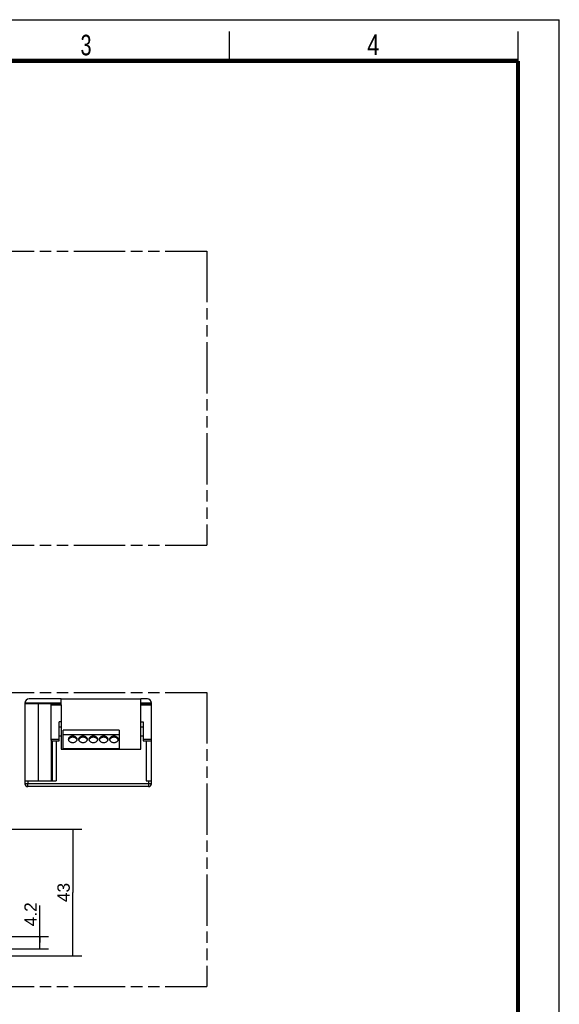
# Model space of a CAD drawing. Header units: millimetres. Extents: x 0 to 210, y 0 to 297.
# Tile 7 of 7: x 118 to 210, y 130 to 297. Entities that reach past the tile are written whole.
import ezdxf
from ezdxf.enums import TextEntityAlignment as Align

# ---------------------------------------------------------------- set-up
doc = ezdxf.new("R2010")
doc.units = ezdxf.units.MM
doc.header["$LTSCALE"] = 19.36
doc.linetypes.add('PHANTOM', pattern=[0.8, 0.45, -0.05, 0.1, -0.05, 0.1, -0.05])
doc.layers.get('0').update_dxf_attribs({"linetype": 'CONTINUOUS'})
for name, color, linetype in [('DEFAULT_3', 7, 'PHANTOM'), ('Z_AXIS', 7, 'CONTINUOUS'), ('Z_DIM_2D', 7, 'CONTINUOUS')]:
    doc.layers.add(name, color=color, linetype=linetype)
doc.styles.add('TEXTSTYLE_2', font='txt', dxfattribs={"width": 0.75})
doc.styles.add('TEXTSTYLE_3', font='helveticaneueltw1g-ltcn.otf')
doc.dimstyles.new('DIMSTYLE_2', dxfattribs={"dimtxt": 2.1, "dimasz": 3.5, "dimexe": 1.5, "dimexo": 0, "dimgap": 0.525, "dimtad": 1, "dimdec": 3, "dimlfac": 2, "dimdsep": 46, "dimtxsty": 'TEXTSTYLE_3', "dimcen": 0.09, "dimclrt": 5, "dimadec": 0, "dimazin": 0, "dimtp": 0.1, "dimtm": 0.1, "dimtfac": 1, "dimtdec": 3, "dimtofl": 0, "dimtmove": 0, "dimatfit": 3, "dimfxl": 0, "dimtolj": 1, "dimarcsym": 0})
doc.dimstyles.new('DIMSTYLE_3', dxfattribs={"dimtxt": 2.1, "dimasz": 3.5, "dimexe": 1.5, "dimexo": 0, "dimgap": 0.525, "dimtad": 1, "dimdec": 3, "dimlfac": 2, "dimdsep": 46, "dimtxsty": 'TEXTSTYLE_3', "dimcen": 0.09, "dimclrt": 5, "dimadec": 0, "dimazin": 0, "dimtp": 0.3, "dimtm": 0.3, "dimtfac": 1, "dimtdec": 3, "dimtofl": 0, "dimtmove": 0, "dimatfit": 3, "dimfxl": 0, "dimtolj": 1, "dimarcsym": 0})

# ---------------------------------------------------------------- blocks, each defined once
blk = doc.blocks.new('*D6')
at = {"layer": 'Z_DIM_2D', "color": 2, "linetype": 'Continuous'}
for p, q in [((105.3, 159.41), (128.88, 159.41)), ((127.38, 159.41), (127.38, 148.66)), ((127.38, 137.91), (127.38, 148.66)), ((105.3, 137.91), (128.88, 137.91))]:
    blk.add_line(p, q, dxfattribs=at)
at = {"layer": 'Z_DIM_2D', "color": 5, "linetype": 'Continuous', "style": 'TEXTSTYLE_3'}
blk.add_text('43', height=2.1, rotation=90, dxfattribs=at).set_placement((126.85, 148.66), align=Align.CENTER)
blk = doc.blocks.new('_NONE')
blk = doc.blocks.new('*D8')
at = {"layer": 'Z_DIM_2D', "color": 2, "linetype": 'Continuous'}
for p, q in [((121.77, 140.16), (121.77, 146.45)), ((110.34, 141.21), (123.27, 141.21)), ((121.77, 141.21), (121.77, 140.16)), ((110.34, 139.11), (123.27, 139.11)), ((121.77, 139.11), (121.77, 140.16))]:
    blk.add_line(p, q, dxfattribs=at)
at = {"layer": 'Z_DIM_2D', "color": 5, "linetype": 'Continuous', "style": 'TEXTSTYLE_3'}
blk.add_text('4.2', height=2.1, rotation=90, dxfattribs=at).set_placement((121.25, 142.92))

msp = doc.modelspace()

# ---------------------------------------------------------------- linework, layer by layer
at = {"color": 2, "linetype": 'Continuous'}
for p, q in [((0, 297), (210, 297)), ((210, 0), (210, 297)), ((154, 290), (154, 295)), ((203, 290), (203, 295))]:
    msp.add_line(p, q, dxfattribs=at)
at = {"color": 7, "linetype": 'Continuous'}
for p, q in [((125.41804, 181.55164), (138.93454, 181.55164)), ((125.41804, 180.556), (125.41804, 173.05164)), ((138.93454, 175.30164), (138.93454, 180.556)), ((125.04304, 174.45164), (125.04304, 177.66545)), ((125.41804, 177.66545), (125.04304, 177.66545)), ((138.93454, 177.66545), (139.30704, 177.66545)), ((139.30704, 177.66545), (139.30704, 174.45164)), ((125.04304, 176.80164), (125.41804, 176.80164)), ((125.73454, 173.05164), (125.73454, 176.25164)), ((135.23454, 176.25164), (125.73454, 176.25164)), ((135.23454, 176.25164), (135.23454, 173.05164)), ((138.93204, 176.80164), (139.30704, 176.80164)), ((124.54304, 174.45164), (125.04304, 174.45164)), ((135.23454, 175.45164), (125.73454, 175.45164)), ((126.64003, 174.66524), (126.62129, 174.60465)), ((126.67731, 174.73616), (126.64003, 174.66524)), ((128.07904, 174.66524), (128.04176, 174.73616)), ((128.09778, 174.60465), (128.07904, 174.66524)), ((128.39003, 174.66524), (128.37129, 174.60465)), ((128.42731, 174.73616), (128.39003, 174.66524)), ((129.82904, 174.66524), (129.79176, 174.73616)), ((129.84778, 174.60465), (129.82904, 174.66524)), ((130.14003, 174.66524), (130.12129, 174.60465)), ((130.17731, 174.73616), (130.14003, 174.66524)), ((131.57904, 174.66524), (131.54176, 174.73616)), ((131.59778, 174.60465), (131.57904, 174.66524)), ((131.89003, 174.66524), (131.87129, 174.60465)), ((131.92731, 174.73616), (131.89003, 174.66524)), ((133.32904, 174.66524), (133.29176, 174.73616)), ((133.34778, 174.60465), (133.32904, 174.66524)), ((133.64003, 174.66524), (133.62129, 174.60465)), ((133.67731, 174.73616), (133.64003, 174.66524)), ((135.07904, 174.66524), (135.04176, 174.73616)), ((135.09778, 174.60465), (135.07904, 174.66524)), ((138.93454, 173.05164), (138.93204, 175.30164)), ((139.30704, 174.45164), (139.80704, 174.45164)), ((135.23454, 173.10164), (125.73454, 173.10164)), ((140.23454, 166.65164), (119.73454, 166.65164))]:
    msp.add_line(p, q, dxfattribs=at)
at = {"color": 9, "linetype": 'Continuous'}
for p, q in [((123.71456, 174.69727), (125.04304, 174.69727)), ((125.04304, 175.30164), (125.41804, 175.30164)), ((138.93204, 175.30164), (139.30704, 175.30164)), ((139.30704, 174.69727), (140.73454, 174.69727)), ((140.73454, 167.15164), (119.23454, 167.15164)), ((119.73454, 166.65164), (119.73454, 167.15164)), ((140.23454, 167.15164), (140.23454, 166.65164))]:
    msp.add_line(p, q, dxfattribs=at)
at = {"color": 7, "linetype": 'Continuous', "const_width": 0.7}
for points in [[(7, 290), (203, 290)], [(203, 7), (203, 290)]]:
    msp.add_lwpolyline(points, dxfattribs=at)
at = {"color": 7, "linetype": 'Continuous'}
for points in [[(127.35954, 175.22296), (127.26083, 175.21829), (127.16542, 175.20489), (127.07256, 175.18254), (126.98454, 175.15191), (126.90302, 175.11332), (126.82921, 175.06763), (126.76459, 175.01544), (126.71002, 174.95779), (126.6667, 174.89555), (126.63509, 174.82989), (126.61603, 174.76184), (126.60954, 174.69263)], [(126.60954, 174.69263), (126.61603, 174.62341), (126.63509, 174.55537), (126.6667, 174.4897), (126.71002, 174.42746), (126.76459, 174.36982), (126.82921, 174.31763), (126.90302, 174.27193), (126.98454, 174.23335), (127.07256, 174.20272), (127.16542, 174.18037), (127.26083, 174.16697), (127.35954, 174.1623)], [(127.35954, 175.04618), (127.25175, 175.04059), (127.14824, 175.0247), (127.04802, 174.99818), (126.95406, 174.96199), (126.86847, 174.91659), (126.79272, 174.86314), (126.72869, 174.80252), (126.67731, 174.73616)], [(128.10954, 174.69263), (128.10304, 174.76184), (128.08398, 174.82989), (128.05237, 174.89555), (128.00906, 174.95779), (127.95449, 175.01544), (127.88987, 175.06763), (127.81606, 175.11332), (127.73454, 175.15191), (127.64652, 175.18254), (127.55365, 175.20489), (127.45825, 175.21829), (127.35954, 175.22296)], [(128.04176, 174.73616), (127.99038, 174.80252), (127.92635, 174.86314), (127.85061, 174.91659), (127.76502, 174.96199), (127.67105, 174.99818), (127.57084, 175.0247), (127.46733, 175.04059), (127.35954, 175.04618)], [(127.35954, 174.1623), (127.45825, 174.16697), (127.55365, 174.18037), (127.64652, 174.20272), (127.73454, 174.23335), (127.81606, 174.27193), (127.88987, 174.31763), (127.95449, 174.36982), (128.00906, 174.42746), (128.05237, 174.4897), (128.08398, 174.55537), (128.10304, 174.62341), (128.10954, 174.69263)], [(129.10954, 175.22296), (129.01083, 175.21829), (128.91542, 175.20489), (128.82256, 175.18254), (128.73454, 175.15191), (128.65302, 175.11332), (128.57921, 175.06763), (128.51459, 175.01544), (128.46002, 174.95779), (128.4167, 174.89555), (128.38509, 174.82989), (128.36603, 174.76184), (128.35954, 174.69263)], [(128.35954, 174.69263), (128.36603, 174.62341), (128.38509, 174.55537), (128.4167, 174.4897), (128.46002, 174.42746), (128.51459, 174.36982), (128.57921, 174.31763), (128.65302, 174.27193), (128.73454, 174.23335), (128.82256, 174.20272), (128.91542, 174.18037), (129.01083, 174.16697), (129.10954, 174.1623)], [(129.10954, 175.04618), (129.00175, 175.04059), (128.89824, 175.0247), (128.79802, 174.99818), (128.70406, 174.96199), (128.61847, 174.91659), (128.54272, 174.86314), (128.47869, 174.80252), (128.42731, 174.73616)], [(129.85954, 174.69263), (129.85304, 174.76184), (129.83398, 174.82989), (129.80237, 174.89555), (129.75906, 174.95779), (129.70449, 175.01544), (129.63987, 175.06763), (129.56606, 175.11332), (129.48454, 175.15191), (129.39652, 175.18254), (129.30365, 175.20489), (129.20825, 175.21829), (129.10954, 175.22296)], [(129.79176, 174.73616), (129.74038, 174.80252), (129.67635, 174.86314), (129.60061, 174.91659), (129.51502, 174.96199), (129.42105, 174.99818), (129.32084, 175.0247), (129.21733, 175.04059), (129.10954, 175.04618)], [(129.10954, 174.1623), (129.20825, 174.16697), (129.30365, 174.18037), (129.39652, 174.20272), (129.48454, 174.23335), (129.56606, 174.27193), (129.63987, 174.31763), (129.70449, 174.36982), (129.75906, 174.42746), (129.80237, 174.4897), (129.83398, 174.55537), (129.85304, 174.62341), (129.85954, 174.69263)], [(130.85954, 175.22296), (130.76083, 175.21829), (130.66542, 175.20489), (130.57256, 175.18254), (130.48454, 175.15191), (130.40302, 175.11332), (130.32921, 175.06763), (130.26459, 175.01544), (130.21002, 174.95779), (130.1667, 174.89555), (130.13509, 174.82989), (130.11603, 174.76184), (130.10954, 174.69263)], [(130.10954, 174.69263), (130.11603, 174.62341), (130.13509, 174.55537), (130.1667, 174.4897), (130.21002, 174.42746), (130.26459, 174.36982), (130.32921, 174.31763), (130.40302, 174.27193), (130.48454, 174.23335), (130.57256, 174.20272), (130.66542, 174.18037), (130.76083, 174.16697), (130.85954, 174.1623)], [(130.85954, 175.04618), (130.75175, 175.04059), (130.64824, 175.0247), (130.54802, 174.99818), (130.45406, 174.96199), (130.36847, 174.91659), (130.29272, 174.86314), (130.22869, 174.80252), (130.17731, 174.73616)], [(131.60954, 174.69263), (131.60304, 174.76184), (131.58398, 174.82989), (131.55237, 174.89555), (131.50906, 174.95779), (131.45449, 175.01544), (131.38987, 175.06763), (131.31606, 175.11332), (131.23454, 175.15191), (131.14652, 175.18254), (131.05365, 175.20489), (130.95825, 175.21829), (130.85954, 175.22296)], [(131.54176, 174.73616), (131.49038, 174.80252), (131.42635, 174.86314), (131.35061, 174.91659), (131.26502, 174.96199), (131.17105, 174.99818), (131.07084, 175.0247), (130.96733, 175.04059), (130.85954, 175.04618)], [(130.85954, 174.1623), (130.95825, 174.16697), (131.05365, 174.18037), (131.14652, 174.20272), (131.23454, 174.23335), (131.31606, 174.27193), (131.38987, 174.31763), (131.45449, 174.36982), (131.50906, 174.42746), (131.55237, 174.4897), (131.58398, 174.55537), (131.60304, 174.62341), (131.60954, 174.69263)], [(132.60954, 175.22296), (132.51083, 175.21829), (132.41542, 175.20489), (132.32256, 175.18254), (132.23454, 175.15191), (132.15302, 175.11332), (132.07921, 175.06763), (132.01459, 175.01544), (131.96002, 174.95779), (131.9167, 174.89555), (131.88509, 174.82989), (131.86603, 174.76184), (131.85954, 174.69263)], [(131.85954, 174.69263), (131.86603, 174.62341), (131.88509, 174.55537), (131.9167, 174.4897), (131.96002, 174.42746), (132.01459, 174.36982), (132.07921, 174.31763), (132.15302, 174.27193), (132.23454, 174.23335), (132.32256, 174.20272), (132.41542, 174.18037), (132.51083, 174.16697), (132.60954, 174.1623)], [(132.60954, 175.04618), (132.50175, 175.04059), (132.39824, 175.0247), (132.29802, 174.99818), (132.20406, 174.96199), (132.11847, 174.91659), (132.04272, 174.86314), (131.97869, 174.80252), (131.92731, 174.73616)], [(133.35954, 174.69263), (133.35304, 174.76184), (133.33398, 174.82989), (133.30237, 174.89555), (133.25906, 174.95779), (133.20449, 175.01544), (133.13987, 175.06763), (133.06606, 175.11332), (132.98454, 175.15191), (132.89652, 175.18254), (132.80365, 175.20489), (132.70825, 175.21829), (132.60954, 175.22296)], [(133.29176, 174.73616), (133.24038, 174.80252), (133.17635, 174.86314), (133.10061, 174.91659), (133.01502, 174.96199), (132.92105, 174.99818), (132.82084, 175.0247), (132.71733, 175.04059), (132.60954, 175.04618)], [(132.60954, 174.1623), (132.70825, 174.16697), (132.80365, 174.18037), (132.89652, 174.20272), (132.98454, 174.23335), (133.06606, 174.27193), (133.13987, 174.31763), (133.20449, 174.36982), (133.25906, 174.42746), (133.30237, 174.4897), (133.33398, 174.55537), (133.35304, 174.62341), (133.35954, 174.69263)], [(134.35954, 175.22296), (134.26083, 175.21829), (134.16542, 175.20489), (134.07256, 175.18254), (133.98454, 175.15191), (133.90302, 175.11332), (133.82921, 175.06763), (133.76459, 175.01544), (133.71002, 174.95779), (133.6667, 174.89555), (133.63509, 174.82989), (133.61603, 174.76184), (133.60954, 174.69263)], [(133.60954, 174.69263), (133.61603, 174.62341), (133.63509, 174.55537), (133.6667, 174.4897), (133.71002, 174.42746), (133.76459, 174.36982), (133.82921, 174.31763), (133.90302, 174.27193), (133.98454, 174.23335), (134.07256, 174.20272), (134.16542, 174.18037), (134.26083, 174.16697), (134.35954, 174.1623)], [(134.35954, 175.04618), (134.25175, 175.04059), (134.14824, 175.0247), (134.04802, 174.99818), (133.95406, 174.96199), (133.86847, 174.91659), (133.79272, 174.86314), (133.72869, 174.80252), (133.67731, 174.73616)], [(135.10954, 174.69263), (135.10304, 174.76184), (135.08398, 174.82989), (135.05237, 174.89555), (135.00906, 174.95779), (134.95449, 175.01544), (134.88987, 175.06763), (134.81606, 175.11332), (134.73454, 175.15191), (134.64652, 175.18254), (134.55365, 175.20489), (134.45825, 175.21829), (134.35954, 175.22296)], [(135.04176, 174.73616), (134.99038, 174.80252), (134.92635, 174.86314), (134.85061, 174.91659), (134.76502, 174.96199), (134.67105, 174.99818), (134.57084, 175.0247), (134.46733, 175.04059), (134.35954, 175.04618)], [(134.35954, 174.1623), (134.45825, 174.16697), (134.55365, 174.18037), (134.64652, 174.20272), (134.73454, 174.23335), (134.81606, 174.27193), (134.88987, 174.31763), (134.95449, 174.36982), (135.00906, 174.42746), (135.05237, 174.4897), (135.08398, 174.55537), (135.10304, 174.62341), (135.10954, 174.69263)]]:
    msp.add_lwpolyline(points, dxfattribs=at)
for centre, start, end in [((119.73454, 167.15164), 180, 270), ((140.23454, 167.15164), 270, 360)]:
    msp.add_arc(centre, 0.5, start, end, dxfattribs=at)
at = {"layer": 'DEFAULT_3', "color": 91, "linetype": 'PHANTOM', "true_color": 0x80ff80}
for p, q in [((50.12864, 257.68), (150.12864, 257.68)), ((150.12864, 257.68), (150.12864, 207.68)), ((50.12864, 207.68), (150.12864, 207.68)), ((50.12864, 182.68), (150.12864, 182.68)), ((150.12864, 182.68), (150.12864, 132.68)), ((50.12864, 132.68), (150.12864, 132.68))]:
    msp.add_line(p, q, dxfattribs=at)
at = {"layer": 'Z_AXIS', "color": 7, "linetype": 'Continuous'}
for p, q in [((119.23454, 180.85164), (119.23454, 167.15164)), ((119.23454, 180.80164), (125.41804, 180.80164)), ((125.41804, 181.55164), (119.93454, 181.55164)), ((125.41804, 180.556), (125.41804, 181.55164)), ((140.03454, 181.55164), (138.93454, 181.55164)), ((138.93454, 180.556), (138.93454, 181.55164)), ((138.93454, 180.80164), (140.73454, 180.80164)), ((140.73454, 167.15164), (140.73454, 180.85164)), ((123.74971, 167.65164), (123.74971, 174.45164)), ((123.74971, 174.45164), (124.54304, 174.45164)), ((124.54304, 174.45164), (124.54304, 167.65164)), ((139.80704, 174.45164), (140.73454, 174.45164)), ((139.80704, 174.45164), (139.80704, 167.65164)), ((125.41804, 173.05164), (138.93454, 173.05164)), ((119.23454, 167.65164), (124.54304, 167.65164)), ((139.80704, 167.65164), (140.73454, 167.65164))]:
    msp.add_line(p, q, dxfattribs=at)
at = {"layer": 'Z_AXIS', "color": 9, "linetype": 'Continuous'}
for p, q in [((119.2359, 180.89539), (125.41804, 180.89539)), ((121.53405, 167.65164), (121.53405, 180.80164)), ((138.93454, 180.89539), (140.73317, 180.89539)), ((123.69362, 180.556), (125.41804, 180.556)), ((138.93454, 180.556), (140.73454, 180.556)), ((123.89971, 167.65164), (123.89971, 174.45164)), ((139.86654, 167.65164), (139.86654, 174.45164)), ((119.73454, 167.65164), (119.73454, 167.15164)), ((140.23454, 167.65164), (140.23454, 167.15164))]:
    msp.add_line(p, q, dxfattribs=at)
at = {"layer": 'Z_AXIS', "color": 7, "linetype": 'Continuous'}
for points in [[(123.69362, 180.556), (123.69279, 180.59429), (123.69064, 180.63086), (123.68707, 180.66611), (123.68207, 180.69886), (123.67553, 180.72828), (123.66747, 180.75364), (123.65783, 180.7741), (123.64672, 180.78926), (123.63438, 180.79836), (123.62058, 180.80164)], [(123.74508, 174.45164), (123.74219, 174.45479), (123.73877, 174.46372), (123.73487, 174.47866), (123.73072, 174.4989), (123.72661, 174.52413), (123.72276, 174.5535), (123.71945, 174.58636), (123.71687, 174.62182), (123.71522, 174.65866), (123.71456, 174.69727)]]:
    msp.add_lwpolyline(points, dxfattribs=at)
for centre, radius, start, end in [((119.93454, 180.85164), 0.7, 90, 180), ((140.03454, 180.85164), 0.7, 0, 90), ((119.73454, 167.15164), 0.5, 180, 270)]:
    msp.add_arc(centre, radius, start, end, dxfattribs=at)
msp.add_ellipse((121.53405, 152.17603), major_axis=(0, 126.93518), ratio=0.017455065, start_param=-1.392428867, end_param=-1.345312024, dxfattribs=at)

# ---------------------------------------------------------------- texts
at = {"color": 5, "linetype": 'Continuous', "style": 'TEXTSTYLE_2'}
for s, width, p in [('3', 0.714286, (128.68391, 290.94286)), ('4', 0.785714, (177.38314, 290.99105))]:
    msp.add_text(s, height=3.5, dxfattribs=dict(at, width=width)).set_placement(p)

# ---------------------------------------------------------------- dimensions: what is measured, and where the dimension line sits
at = {"layer": 'Z_DIM_2D', "color": 2, "linetype": 'Continuous'}
for base, p1, p2, angle, dimstyle, picture, middle in [((127.37559, 159.40848), (105.30001, 137.90848), (105.30001, 159.40848), 90, 'DIMSTYLE_3', '*D6', (127.37559, 148.64281)), ((121.7717, 139.10848), (110.33916, 141.20848), (110.33916, 139.10848), 270, 'DIMSTYLE_2', '*D8', (121.7717, 144.6623))]:
    dim = msp.add_linear_dim(base=base, p1=p1, p2=p2, angle=angle, dimstyle=dimstyle, override={"dimblk1": 'NONE', "dimblk2": 'NONE', "dimsah": 1}, dxfattribs=at)
    dim.commit()
    dim.dimension.update_dxf_attribs({"geometry": picture, "text_midpoint": middle, "dimtype": 160})

doc.saveas('drawing.dxf')
